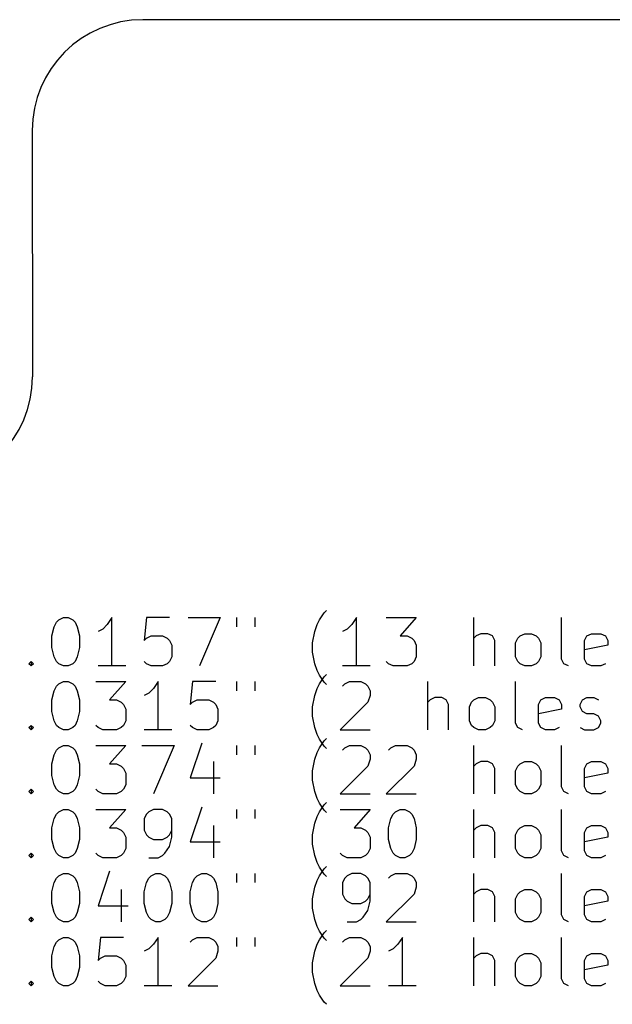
# Model space of a CAD drawing. Extents: x 101 to 200, y -172 to -22.
# Tile 2 of 5: x 126 to 150, y -172 to -132. Entities that reach past the tile are written whole.
import ezdxf

# ---------------------------------------------------------------- set-up
doc = ezdxf.new("R2010")
doc.units = 0
doc.layers.add('BLACK', color=7, linetype='CONTINUOUS')

msp = doc.modelspace()

# ---------------------------------------------------------------- linework, layer by layer
at = {"layer": 'BLACK', "linetype": 'CONTINUOUS'}
for p, q in [((168.259, -131.663), (130.852, -131.663)), ((126.28, -136.235), (126.288, -146.396)), ((127.285, -156.524), (127.38, -156.428)), ((127.38, -156.428), (127.57, -156.333)), ((127.57, -156.333), (127.761, -156.333)), ((127.761, -156.333), (127.951, -156.428)), ((127.951, -156.428), (128.047, -156.524)), ((129.57, -156.333), (129.38, -156.619)), ((129.57, -158.333), (129.57, -156.333)), ((130.999, -156.333), (130.904, -157.285)), ((131.951, -156.333), (130.999, -156.333)), ((132.713, -156.333), (134.047, -156.333)), ((134.047, -156.333), (133.19, -158.333)), ((134.713, -156.333), (134.713, -156.714)), ((135.475, -156.333), (135.475, -156.714)), ((138.047, -156.619), (138.142, -156.428)), ((138.142, -156.428), (138.332, -156.143)), ((138.332, -156.143), (138.428, -156.047)), ((139.666, -156.333), (139.475, -156.619)), ((139.666, -158.333), (139.666, -156.333)), ((140.904, -156.333), (142.142, -156.333)), ((142.142, -156.333), (141.475, -157.095)), ((144.523, -158.333), (144.523, -156.333)), ((148.142, -158.047), (148.142, -156.333)), ((127.094, -157.095), (127.19, -156.714)), ((127.19, -156.714), (127.285, -156.524)), ((128.047, -156.524), (128.142, -156.714)), ((128.142, -156.714), (128.237, -157.095)), ((129.19, -156.809), (128.999, -156.905)), ((129.38, -156.619), (129.19, -156.809)), ((137.951, -156.905), (138.047, -156.619)), ((139.285, -156.809), (139.094, -156.905)), ((139.475, -156.619), (139.285, -156.809)), ((127.094, -157.571), (127.094, -157.095)), ((128.237, -157.095), (128.237, -157.571)), ((130.904, -157.285), (130.999, -157.19)), ((130.999, -157.19), (131.19, -157.095)), ((131.19, -157.095), (131.666, -157.095)), ((131.666, -157.095), (131.856, -157.19)), ((131.856, -157.19), (131.951, -157.285)), ((137.856, -157.381), (137.951, -156.905)), ((141.475, -157.095), (141.761, -157.095)), ((141.761, -157.095), (141.951, -157.19)), ((141.951, -157.19), (142.047, -157.285)), ((144.618, -157.095), (144.523, -157.19)), ((144.809, -157), (144.618, -157.095)), ((145.094, -157), (144.809, -157)), ((145.285, -157.095), (145.094, -157)), ((145.38, -157.285), (145.285, -157.095)), ((146.237, -157.381), (146.332, -157.19)), ((146.332, -157.19), (146.428, -157.095)), ((146.428, -157.095), (146.618, -157)), ((146.618, -157), (146.904, -157)), ((146.904, -157), (147.094, -157.095)), ((147.094, -157.095), (147.19, -157.19)), ((147.19, -157.19), (147.285, -157.381)), ((149.094, -157.285), (149.19, -157.095)), ((149.19, -157.095), (149.38, -157)), ((149.38, -157), (149.761, -157)), ((149.761, -157), (149.951, -157.095)), ((149.951, -157.095), (150.047, -157.285)), ((127.19, -157.952), (127.094, -157.571)), ((128.237, -157.571), (128.142, -157.952)), ((131.951, -157.285), (132.047, -157.476)), ((132.047, -157.476), (132.047, -157.952)), ((137.856, -157.762), (137.856, -157.381)), ((142.047, -157.285), (142.142, -157.476)), ((142.142, -157.476), (142.142, -157.952)), ((145.38, -158.333), (145.38, -157.285)), ((146.237, -157.952), (146.237, -157.381)), ((147.285, -157.381), (147.285, -157.952)), ((149.094, -158.047), (149.094, -157.285)), ((150.047, -157.476), (149.094, -157.666)), ((150.047, -157.285), (150.047, -157.476)), ((127.285, -158.143), (127.19, -157.952)), ((128.142, -157.952), (128.047, -158.143)), ((132.047, -157.952), (131.951, -158.143)), ((137.951, -158.238), (137.856, -157.762)), ((142.142, -157.952), (142.047, -158.143)), ((146.332, -158.143), (146.237, -157.952)), ((147.285, -157.952), (147.19, -158.143)), ((148.237, -158.238), (148.142, -158.047)), ((149.19, -158.238), (149.094, -158.047)), ((126.142, -158.238), (126.237, -158.143)), ((126.237, -158.333), (126.142, -158.238)), ((126.237, -158.143), (126.332, -158.238)), ((126.237, -158.143), (126.237, -158.333)), ((126.332, -158.238), (126.237, -158.333)), ((127.38, -158.238), (127.285, -158.143)), ((127.57, -158.333), (127.38, -158.238)), ((127.761, -158.333), (127.57, -158.333)), ((127.951, -158.238), (127.761, -158.333)), ((128.047, -158.143), (127.951, -158.238)), ((130.142, -158.333), (128.999, -158.333)), ((130.999, -158.238), (130.904, -158.143)), ((131.19, -158.333), (130.999, -158.238)), ((131.666, -158.333), (131.19, -158.333)), ((131.856, -158.238), (131.666, -158.333)), ((131.951, -158.143), (131.856, -158.238)), ((138.047, -158.524), (137.951, -158.238)), ((140.237, -158.333), (139.094, -158.333)), ((140.999, -158.238), (140.904, -158.143)), ((141.19, -158.333), (140.999, -158.238)), ((141.761, -158.333), (141.19, -158.333)), ((141.951, -158.238), (141.761, -158.333)), ((142.047, -158.143), (141.951, -158.238)), ((146.428, -158.238), (146.332, -158.143)), ((146.618, -158.333), (146.428, -158.238)), ((146.904, -158.333), (146.618, -158.333)), ((147.094, -158.238), (146.904, -158.333)), ((147.19, -158.143), (147.094, -158.238)), ((148.428, -158.333), (148.237, -158.238)), ((149.38, -158.333), (149.19, -158.238)), ((149.761, -158.333), (149.38, -158.333)), ((149.951, -158.238), (149.761, -158.333)), ((138.142, -158.714), (138.047, -158.524)), ((138.332, -159), (138.142, -158.714)), ((138.142, -159.068), (138.332, -158.783)), ((138.332, -158.783), (138.428, -158.687)), ((127.19, -159.354), (127.285, -159.164)), ((127.285, -159.164), (127.38, -159.068)), ((127.38, -159.068), (127.57, -158.973)), ((127.57, -158.973), (127.761, -158.973)), ((127.761, -158.973), (127.951, -159.068)), ((127.951, -159.068), (128.047, -159.164)), ((128.047, -159.164), (128.142, -159.354)), ((128.904, -158.973), (130.142, -158.973)), ((130.142, -158.973), (129.475, -159.735)), ((131.285, -159.259), (131.094, -159.449)), ((131.475, -158.973), (131.285, -159.259)), ((131.475, -160.973), (131.475, -158.973)), ((132.904, -158.973), (132.809, -159.925)), ((133.856, -158.973), (132.904, -158.973)), ((134.713, -158.973), (134.713, -159.354)), ((135.475, -158.973), (135.475, -159.354)), ((137.951, -159.545), (138.047, -159.259)), ((138.047, -159.259), (138.142, -159.068)), ((138.428, -159.095), (138.332, -159)), ((139.094, -159.164), (139.19, -159.068)), ((139.19, -159.068), (139.38, -158.973)), ((139.38, -158.973), (139.856, -158.973)), ((139.856, -158.973), (140.047, -159.068)), ((140.047, -159.068), (140.142, -159.164)), ((140.142, -159.164), (140.237, -159.354)), ((142.618, -160.973), (142.618, -158.973)), ((146.237, -160.687), (146.237, -158.973)), ((127.094, -159.735), (127.19, -159.354)), ((128.142, -159.354), (128.237, -159.735)), ((131.094, -159.449), (130.904, -159.545)), ((137.856, -160.021), (137.951, -159.545)), ((140.237, -159.545), (140.142, -159.83)), ((140.237, -159.354), (140.237, -159.545)), ((142.904, -159.64), (142.713, -159.735)), ((143.19, -159.64), (142.904, -159.64)), ((143.38, -159.735), (143.19, -159.64)), ((144.523, -159.735), (144.713, -159.64)), ((144.713, -159.64), (144.999, -159.64)), ((144.999, -159.64), (145.19, -159.735)), ((147.285, -159.735), (147.475, -159.64)), ((147.475, -159.64), (147.856, -159.64)), ((147.856, -159.64), (148.047, -159.735)), ((148.999, -159.735), (149.19, -159.64)), ((149.19, -159.64), (149.475, -159.64)), ((149.475, -159.64), (149.666, -159.735)), ((127.094, -160.211), (127.094, -159.735)), ((128.237, -159.735), (128.237, -160.211)), ((129.475, -159.735), (129.761, -159.735)), ((129.761, -159.735), (129.951, -159.83)), ((129.951, -159.83), (130.047, -159.925)), ((130.047, -159.925), (130.142, -160.116)), ((132.809, -159.925), (132.904, -159.83)), ((132.904, -159.83), (133.094, -159.735)), ((133.094, -159.735), (133.57, -159.735)), ((133.57, -159.735), (133.761, -159.83)), ((133.761, -159.83), (133.856, -159.925)), ((133.856, -159.925), (133.951, -160.116)), ((137.856, -160.402), (137.856, -160.021)), ((140.142, -159.83), (138.999, -160.973)), ((142.713, -159.735), (142.618, -159.83)), ((143.475, -159.925), (143.38, -159.735)), ((143.475, -160.973), (143.475, -159.925)), ((144.332, -160.021), (144.428, -159.83)), ((144.332, -160.592), (144.332, -160.021)), ((144.428, -159.83), (144.523, -159.735)), ((145.19, -159.735), (145.285, -159.83)), ((145.285, -159.83), (145.38, -160.021)), ((145.38, -160.021), (145.38, -160.592)), ((147.19, -159.925), (147.285, -159.735)), ((147.19, -160.687), (147.19, -159.925)), ((148.047, -159.735), (148.142, -159.925)), ((148.142, -159.925), (148.142, -160.116)), ((148.904, -159.925), (148.999, -159.735)), ((148.904, -160.021), (148.904, -159.925)), ((148.999, -160.211), (148.904, -160.021)), ((127.19, -160.592), (127.094, -160.211)), ((128.237, -160.211), (128.142, -160.592)), ((130.142, -160.116), (130.142, -160.592)), ((133.951, -160.116), (133.951, -160.592)), ((137.951, -160.878), (137.856, -160.402)), ((148.142, -160.116), (147.19, -160.306)), ((149.19, -160.306), (148.999, -160.211)), ((149.475, -160.306), (149.19, -160.306)), ((149.666, -160.402), (149.475, -160.306)), ((149.761, -160.592), (149.666, -160.402)), ((126.142, -160.878), (126.237, -160.783)), ((126.237, -160.973), (126.142, -160.878)), ((126.237, -160.783), (126.332, -160.878)), ((126.237, -160.783), (126.237, -160.973)), ((126.332, -160.878), (126.237, -160.973)), ((127.285, -160.783), (127.19, -160.592)), ((127.38, -160.878), (127.285, -160.783)), ((127.57, -160.973), (127.38, -160.878)), ((127.951, -160.878), (127.761, -160.973)), ((128.047, -160.783), (127.951, -160.878)), ((128.142, -160.592), (128.047, -160.783)), ((128.999, -160.878), (128.904, -160.783)), ((129.19, -160.973), (128.999, -160.878)), ((129.951, -160.878), (129.761, -160.973)), ((130.047, -160.783), (129.951, -160.878)), ((130.142, -160.592), (130.047, -160.783)), ((132.904, -160.878), (132.809, -160.783)), ((133.094, -160.973), (132.904, -160.878)), ((133.761, -160.878), (133.57, -160.973)), ((133.856, -160.783), (133.761, -160.878)), ((133.951, -160.592), (133.856, -160.783)), ((138.047, -161.164), (137.951, -160.878)), ((144.428, -160.783), (144.332, -160.592)), ((144.523, -160.878), (144.428, -160.783)), ((144.713, -160.973), (144.523, -160.878)), ((145.19, -160.878), (144.999, -160.973)), ((145.285, -160.783), (145.19, -160.878)), ((145.38, -160.592), (145.285, -160.783)), ((146.332, -160.878), (146.237, -160.687)), ((146.523, -160.973), (146.332, -160.878)), ((147.285, -160.878), (147.19, -160.687)), ((147.475, -160.973), (147.285, -160.878)), ((148.047, -160.878), (147.856, -160.973)), ((148.904, -160.878), (149.094, -160.973)), ((149.475, -160.973), (149.666, -160.878)), ((149.666, -160.878), (149.761, -160.687)), ((149.761, -160.687), (149.761, -160.592)), ((127.761, -160.973), (127.57, -160.973)), ((129.761, -160.973), (129.19, -160.973)), ((132.047, -160.973), (130.904, -160.973)), ((133.57, -160.973), (133.094, -160.973)), ((138.142, -161.354), (138.047, -161.164)), ((138.999, -160.973), (140.237, -160.973)), ((144.999, -160.973), (144.713, -160.973)), ((147.856, -160.973), (147.475, -160.973)), ((149.094, -160.973), (149.475, -160.973)), ((127.285, -161.804), (127.38, -161.708)), ((127.38, -161.708), (127.57, -161.613)), ((127.57, -161.613), (127.761, -161.613)), ((127.761, -161.613), (127.951, -161.708)), ((127.951, -161.708), (128.047, -161.804)), ((128.904, -161.613), (130.142, -161.613)), ((130.142, -161.613), (129.475, -162.375)), ((130.809, -161.613), (132.142, -161.613)), ((132.142, -161.613), (131.285, -163.613)), ((133.285, -161.518), (132.809, -162.946)), ((134.713, -161.613), (134.713, -161.994)), ((135.475, -161.613), (135.475, -161.994)), ((138.047, -161.899), (138.142, -161.708)), ((138.332, -161.64), (138.142, -161.354)), ((138.142, -161.708), (138.332, -161.423)), ((138.332, -161.423), (138.428, -161.327)), ((138.428, -161.735), (138.332, -161.64)), ((139.094, -161.804), (139.19, -161.708)), ((139.19, -161.708), (139.38, -161.613)), ((139.38, -161.613), (139.856, -161.613)), ((139.856, -161.613), (140.047, -161.708)), ((140.047, -161.708), (140.142, -161.804)), ((140.999, -161.804), (141.094, -161.708)), ((141.094, -161.708), (141.285, -161.613)), ((141.285, -161.613), (141.761, -161.613)), ((141.761, -161.613), (141.951, -161.708)), ((141.951, -161.708), (142.047, -161.804)), ((144.523, -163.613), (144.523, -161.613)), ((148.142, -163.327), (148.142, -161.613)), ((127.094, -162.375), (127.19, -161.994)), ((127.19, -161.994), (127.285, -161.804)), ((128.047, -161.804), (128.142, -161.994)), ((128.142, -161.994), (128.237, -162.375)), ((137.951, -162.185), (138.047, -161.899)), ((140.142, -161.804), (140.237, -161.994)), ((140.237, -161.994), (140.237, -162.185)), ((142.047, -161.804), (142.142, -161.994)), ((142.142, -161.994), (142.142, -162.185)), ((127.094, -162.851), (127.094, -162.375)), ((128.237, -162.375), (128.237, -162.851)), ((129.475, -162.375), (129.761, -162.375)), ((129.761, -162.375), (129.951, -162.47)), ((129.951, -162.47), (130.047, -162.565)), ((133.761, -162.28), (133.761, -163.613)), ((137.856, -162.661), (137.951, -162.185)), ((140.142, -162.47), (138.999, -163.613)), ((140.237, -162.185), (140.142, -162.47)), ((142.047, -162.47), (140.904, -163.613)), ((142.142, -162.185), (142.047, -162.47)), ((144.618, -162.375), (144.523, -162.47)), ((144.809, -162.28), (144.618, -162.375)), ((145.094, -162.28), (144.809, -162.28)), ((145.285, -162.375), (145.094, -162.28)), ((145.38, -162.565), (145.285, -162.375)), ((146.237, -162.661), (146.332, -162.47)), ((146.332, -162.47), (146.428, -162.375)), ((146.428, -162.375), (146.618, -162.28)), ((146.618, -162.28), (146.904, -162.28)), ((146.904, -162.28), (147.094, -162.375)), ((147.094, -162.375), (147.19, -162.47)), ((147.19, -162.47), (147.285, -162.661)), ((149.094, -162.565), (149.19, -162.375)), ((149.19, -162.375), (149.38, -162.28)), ((149.38, -162.28), (149.761, -162.28)), ((149.761, -162.28), (149.951, -162.375)), ((149.951, -162.375), (150.047, -162.565)), ((127.19, -163.232), (127.094, -162.851)), ((128.237, -162.851), (128.142, -163.232)), ((130.047, -162.565), (130.142, -162.756)), ((130.142, -162.756), (130.142, -163.232)), ((137.856, -163.042), (137.856, -162.661)), ((145.38, -163.613), (145.38, -162.565)), ((146.237, -163.232), (146.237, -162.661)), ((147.285, -162.661), (147.285, -163.232)), ((149.094, -163.327), (149.094, -162.565)), ((150.047, -162.756), (149.094, -162.946)), ((150.047, -162.565), (150.047, -162.756)), ((127.285, -163.423), (127.19, -163.232)), ((128.142, -163.232), (128.047, -163.423)), ((130.142, -163.232), (130.047, -163.423)), ((132.809, -162.946), (134.047, -162.946)), ((137.951, -163.518), (137.856, -163.042)), ((146.332, -163.423), (146.237, -163.232)), ((147.285, -163.232), (147.19, -163.423)), ((148.237, -163.518), (148.142, -163.327)), ((149.19, -163.518), (149.094, -163.327)), ((126.142, -163.518), (126.237, -163.423)), ((126.237, -163.613), (126.142, -163.518)), ((126.237, -163.423), (126.332, -163.518)), ((126.237, -163.423), (126.237, -163.613)), ((126.332, -163.518), (126.237, -163.613)), ((127.38, -163.518), (127.285, -163.423)), ((127.57, -163.613), (127.38, -163.518)), ((127.761, -163.613), (127.57, -163.613)), ((127.951, -163.518), (127.761, -163.613)), ((128.047, -163.423), (127.951, -163.518)), ((128.999, -163.518), (128.904, -163.423)), ((129.19, -163.613), (128.999, -163.518)), ((129.761, -163.613), (129.19, -163.613)), ((129.951, -163.518), (129.761, -163.613)), ((130.047, -163.423), (129.951, -163.518)), ((138.047, -163.804), (137.951, -163.518)), ((138.999, -163.613), (140.237, -163.613)), ((140.904, -163.613), (142.142, -163.613)), ((146.428, -163.518), (146.332, -163.423)), ((146.618, -163.613), (146.428, -163.518)), ((146.904, -163.613), (146.618, -163.613)), ((147.094, -163.518), (146.904, -163.613)), ((147.19, -163.423), (147.094, -163.518)), ((148.428, -163.613), (148.237, -163.518)), ((149.38, -163.613), (149.19, -163.518)), ((149.761, -163.613), (149.38, -163.613)), ((149.951, -163.518), (149.761, -163.613)), ((138.142, -163.994), (138.047, -163.804)), ((138.332, -164.28), (138.142, -163.994)), ((138.142, -164.348), (138.332, -164.063)), ((138.332, -164.063), (138.428, -163.967)), ((127.19, -164.634), (127.285, -164.444)), ((127.285, -164.444), (127.38, -164.348)), ((127.38, -164.348), (127.57, -164.253)), ((127.57, -164.253), (127.761, -164.253)), ((127.761, -164.253), (127.951, -164.348)), ((127.951, -164.348), (128.047, -164.444)), ((128.047, -164.444), (128.142, -164.634)), ((128.904, -164.253), (130.142, -164.253)), ((130.142, -164.253), (129.475, -165.015)), ((130.999, -164.444), (130.904, -164.634)), ((131.094, -164.348), (130.999, -164.444)), ((131.285, -164.253), (131.094, -164.348)), ((131.666, -164.253), (131.285, -164.253)), ((131.856, -164.348), (131.666, -164.253)), ((131.951, -164.444), (131.856, -164.348)), ((132.047, -164.634), (131.951, -164.444)), ((133.285, -164.158), (132.809, -165.586)), ((134.713, -164.253), (134.713, -164.634)), ((135.475, -164.253), (135.475, -164.634)), ((137.951, -164.825), (138.047, -164.539)), ((138.047, -164.539), (138.142, -164.348)), ((138.428, -164.375), (138.332, -164.28)), ((138.999, -164.253), (140.237, -164.253)), ((140.237, -164.253), (139.57, -165.015)), ((141.094, -164.634), (141.19, -164.444)), ((141.19, -164.444), (141.285, -164.348)), ((141.285, -164.348), (141.475, -164.253)), ((141.475, -164.253), (141.666, -164.253)), ((141.666, -164.253), (141.856, -164.348)), ((141.856, -164.348), (141.951, -164.444)), ((141.951, -164.444), (142.047, -164.634)), ((144.523, -166.253), (144.523, -164.253)), ((148.142, -165.967), (148.142, -164.253)), ((127.094, -165.015), (127.19, -164.634)), ((128.142, -164.634), (128.237, -165.015)), ((130.904, -164.634), (130.904, -165.11)), ((132.047, -165.396), (132.047, -164.634)), ((133.761, -164.92), (133.761, -166.253)), ((137.856, -165.301), (137.951, -164.825)), ((140.999, -165.015), (141.094, -164.634)), ((142.047, -164.634), (142.142, -165.015)), ((144.809, -164.92), (144.618, -165.015)), ((145.094, -164.92), (144.809, -164.92)), ((145.285, -165.015), (145.094, -164.92)), ((146.428, -165.015), (146.618, -164.92)), ((146.618, -164.92), (146.904, -164.92)), ((146.904, -164.92), (147.094, -165.015)), ((149.19, -165.015), (149.38, -164.92)), ((149.38, -164.92), (149.761, -164.92)), ((149.761, -164.92), (149.951, -165.015)), ((127.094, -165.491), (127.094, -165.015)), ((128.237, -165.015), (128.237, -165.491)), ((129.475, -165.015), (129.761, -165.015)), ((129.761, -165.015), (129.951, -165.11)), ((129.951, -165.11), (130.047, -165.205)), ((130.047, -165.205), (130.142, -165.396)), ((130.904, -165.11), (130.999, -165.301)), ((130.999, -165.301), (131.094, -165.396)), ((131.856, -165.396), (131.951, -165.301)), ((131.951, -165.301), (132.047, -165.11)), ((137.856, -165.682), (137.856, -165.301)), ((139.57, -165.015), (139.856, -165.015)), ((139.856, -165.015), (140.047, -165.11)), ((140.047, -165.11), (140.142, -165.205)), ((140.142, -165.205), (140.237, -165.396)), ((140.999, -165.491), (140.999, -165.015)), ((142.142, -165.015), (142.142, -165.491)), ((144.618, -165.015), (144.523, -165.11)), ((145.38, -165.205), (145.285, -165.015)), ((145.38, -166.253), (145.38, -165.205)), ((146.237, -165.301), (146.332, -165.11)), ((146.237, -165.872), (146.237, -165.301)), ((146.332, -165.11), (146.428, -165.015)), ((147.094, -165.015), (147.19, -165.11)), ((147.19, -165.11), (147.285, -165.301)), ((147.285, -165.301), (147.285, -165.872)), ((149.094, -165.205), (149.19, -165.015)), ((149.094, -165.967), (149.094, -165.205)), ((149.951, -165.015), (150.047, -165.205)), ((150.047, -165.205), (150.047, -165.396)), ((127.19, -165.872), (127.094, -165.491)), ((128.237, -165.491), (128.142, -165.872)), ((130.142, -165.396), (130.142, -165.872)), ((131.094, -165.396), (131.285, -165.491)), ((131.285, -165.491), (131.666, -165.491)), ((131.666, -165.491), (131.856, -165.396)), ((131.761, -166.063), (131.951, -165.777)), ((131.951, -165.777), (132.047, -165.396)), ((132.809, -165.586), (134.047, -165.586)), ((137.951, -166.158), (137.856, -165.682)), ((140.237, -165.396), (140.237, -165.872)), ((141.094, -165.872), (140.999, -165.491)), ((142.142, -165.491), (142.047, -165.872)), ((150.047, -165.396), (149.094, -165.586)), ((126.142, -166.158), (126.237, -166.063)), ((126.237, -166.253), (126.142, -166.158)), ((126.237, -166.063), (126.332, -166.158)), ((126.237, -166.063), (126.237, -166.253)), ((126.332, -166.158), (126.237, -166.253)), ((127.285, -166.063), (127.19, -165.872)), ((127.38, -166.158), (127.285, -166.063)), ((127.57, -166.253), (127.38, -166.158)), ((127.951, -166.158), (127.761, -166.253)), ((128.047, -166.063), (127.951, -166.158)), ((128.142, -165.872), (128.047, -166.063)), ((128.999, -166.158), (128.904, -166.063)), ((129.19, -166.253), (128.999, -166.158)), ((129.951, -166.158), (129.761, -166.253)), ((130.047, -166.063), (129.951, -166.158)), ((130.142, -165.872), (130.047, -166.063)), ((131.475, -166.253), (131.666, -166.158)), ((131.666, -166.158), (131.761, -166.063)), ((138.047, -166.444), (137.951, -166.158)), ((139.094, -166.158), (138.999, -166.063)), ((139.285, -166.253), (139.094, -166.158)), ((140.047, -166.158), (139.856, -166.253)), ((140.142, -166.063), (140.047, -166.158)), ((140.237, -165.872), (140.142, -166.063)), ((141.19, -166.063), (141.094, -165.872)), ((141.285, -166.158), (141.19, -166.063)), ((141.475, -166.253), (141.285, -166.158)), ((141.856, -166.158), (141.666, -166.253)), ((141.951, -166.063), (141.856, -166.158)), ((142.047, -165.872), (141.951, -166.063)), ((146.332, -166.063), (146.237, -165.872)), ((146.428, -166.158), (146.332, -166.063)), ((146.618, -166.253), (146.428, -166.158)), ((147.094, -166.158), (146.904, -166.253)), ((147.19, -166.063), (147.094, -166.158)), ((147.285, -165.872), (147.19, -166.063)), ((148.237, -166.158), (148.142, -165.967)), ((148.428, -166.253), (148.237, -166.158)), ((149.19, -166.158), (149.094, -165.967)), ((149.38, -166.253), (149.19, -166.158)), ((149.951, -166.158), (149.761, -166.253)), ((127.761, -166.253), (127.57, -166.253)), ((129.761, -166.253), (129.19, -166.253)), ((131.094, -166.253), (131.475, -166.253)), ((138.142, -166.634), (138.047, -166.444)), ((139.856, -166.253), (139.285, -166.253)), ((141.666, -166.253), (141.475, -166.253)), ((146.904, -166.253), (146.618, -166.253)), ((149.761, -166.253), (149.38, -166.253)), ((127.285, -167.084), (127.38, -166.988)), ((127.38, -166.988), (127.57, -166.893)), ((127.57, -166.893), (127.761, -166.893)), ((127.761, -166.893), (127.951, -166.988)), ((127.951, -166.988), (128.047, -167.084)), ((129.475, -166.798), (128.999, -168.226)), ((131.094, -167.084), (131.19, -166.988)), ((131.19, -166.988), (131.38, -166.893)), ((131.38, -166.893), (131.57, -166.893)), ((131.57, -166.893), (131.761, -166.988)), ((131.761, -166.988), (131.856, -167.084)), ((132.999, -167.084), (133.094, -166.988)), ((133.094, -166.988), (133.285, -166.893)), ((133.285, -166.893), (133.475, -166.893)), ((133.475, -166.893), (133.666, -166.988)), ((133.666, -166.988), (133.761, -167.084)), ((134.713, -166.893), (134.713, -167.274)), ((135.475, -166.893), (135.475, -167.274)), ((138.047, -167.179), (138.142, -166.988)), ((138.332, -166.92), (138.142, -166.634)), ((138.142, -166.988), (138.332, -166.703)), ((138.332, -166.703), (138.428, -166.607)), ((138.428, -167.015), (138.332, -166.92)), ((139.285, -166.988), (139.19, -167.084)), ((139.475, -166.893), (139.285, -166.988)), ((139.856, -166.893), (139.475, -166.893)), ((140.047, -166.988), (139.856, -166.893)), ((140.142, -167.084), (140.047, -166.988)), ((140.999, -167.084), (141.094, -166.988)), ((141.094, -166.988), (141.285, -166.893)), ((141.285, -166.893), (141.761, -166.893)), ((141.761, -166.893), (141.951, -166.988)), ((141.951, -166.988), (142.047, -167.084)), ((144.523, -168.893), (144.523, -166.893)), ((148.142, -168.607), (148.142, -166.893)), ((127.094, -167.655), (127.19, -167.274)), ((127.19, -167.274), (127.285, -167.084)), ((128.047, -167.084), (128.142, -167.274)), ((128.142, -167.274), (128.237, -167.655)), ((130.904, -167.655), (130.999, -167.274)), ((130.999, -167.274), (131.094, -167.084)), ((131.856, -167.084), (131.951, -167.274)), ((131.951, -167.274), (132.047, -167.655)), ((132.809, -167.655), (132.904, -167.274)), ((132.904, -167.274), (132.999, -167.084)), ((133.761, -167.084), (133.856, -167.274)), ((133.856, -167.274), (133.951, -167.655)), ((137.951, -167.465), (138.047, -167.179)), ((139.19, -167.084), (139.094, -167.274)), ((139.094, -167.274), (139.094, -167.75)), ((140.237, -167.274), (140.142, -167.084)), ((140.237, -168.036), (140.237, -167.274)), ((142.047, -167.084), (142.142, -167.274)), ((142.142, -167.274), (142.142, -167.465)), ((127.094, -168.131), (127.094, -167.655)), ((128.237, -167.655), (128.237, -168.131)), ((129.951, -167.56), (129.951, -168.893)), ((130.904, -168.131), (130.904, -167.655)), ((132.047, -167.655), (132.047, -168.131)), ((132.809, -168.131), (132.809, -167.655)), ((133.951, -167.655), (133.951, -168.131)), ((137.856, -167.941), (137.951, -167.465)), ((139.094, -167.75), (139.19, -167.941)), ((140.142, -167.941), (140.237, -167.75)), ((142.047, -167.75), (140.904, -168.893)), ((142.142, -167.465), (142.047, -167.75)), ((144.618, -167.655), (144.523, -167.75)), ((144.809, -167.56), (144.618, -167.655)), ((145.094, -167.56), (144.809, -167.56)), ((145.285, -167.655), (145.094, -167.56)), ((145.38, -167.845), (145.285, -167.655)), ((146.237, -167.941), (146.332, -167.75)), ((146.332, -167.75), (146.428, -167.655)), ((146.428, -167.655), (146.618, -167.56)), ((146.618, -167.56), (146.904, -167.56)), ((146.904, -167.56), (147.094, -167.655)), ((147.094, -167.655), (147.19, -167.75)), ((147.19, -167.75), (147.285, -167.941)), ((149.094, -167.845), (149.19, -167.655)), ((149.19, -167.655), (149.38, -167.56)), ((149.38, -167.56), (149.761, -167.56)), ((149.761, -167.56), (149.951, -167.655)), ((149.951, -167.655), (150.047, -167.845)), ((127.19, -168.512), (127.094, -168.131)), ((128.237, -168.131), (128.142, -168.512)), ((130.999, -168.512), (130.904, -168.131)), ((132.047, -168.131), (131.951, -168.512)), ((132.904, -168.512), (132.809, -168.131)), ((133.951, -168.131), (133.856, -168.512)), ((137.856, -168.322), (137.856, -167.941)), ((139.19, -167.941), (139.285, -168.036)), ((139.285, -168.036), (139.475, -168.131)), ((139.475, -168.131), (139.856, -168.131)), ((139.856, -168.131), (140.047, -168.036)), ((140.047, -168.036), (140.142, -167.941)), ((140.142, -168.417), (140.237, -168.036)), ((145.38, -168.893), (145.38, -167.845)), ((146.237, -168.512), (146.237, -167.941)), ((147.285, -167.941), (147.285, -168.512)), ((149.094, -168.607), (149.094, -167.845)), ((150.047, -168.036), (149.094, -168.226)), ((150.047, -167.845), (150.047, -168.036)), ((127.285, -168.703), (127.19, -168.512)), ((128.142, -168.512), (128.047, -168.703)), ((128.999, -168.226), (130.237, -168.226)), ((131.094, -168.703), (130.999, -168.512)), ((131.951, -168.512), (131.856, -168.703)), ((132.999, -168.703), (132.904, -168.512)), ((133.856, -168.512), (133.761, -168.703)), ((137.951, -168.798), (137.856, -168.322)), ((139.951, -168.703), (140.142, -168.417)), ((146.332, -168.703), (146.237, -168.512)), ((147.285, -168.512), (147.19, -168.703)), ((148.237, -168.798), (148.142, -168.607)), ((149.19, -168.798), (149.094, -168.607)), ((126.142, -168.798), (126.237, -168.703)), ((126.237, -168.893), (126.142, -168.798)), ((126.237, -168.703), (126.332, -168.798)), ((126.237, -168.703), (126.237, -168.893)), ((126.332, -168.798), (126.237, -168.893)), ((127.38, -168.798), (127.285, -168.703)), ((127.57, -168.893), (127.38, -168.798)), ((127.761, -168.893), (127.57, -168.893)), ((127.951, -168.798), (127.761, -168.893)), ((128.047, -168.703), (127.951, -168.798)), ((131.19, -168.798), (131.094, -168.703)), ((131.38, -168.893), (131.19, -168.798)), ((131.57, -168.893), (131.38, -168.893)), ((131.761, -168.798), (131.57, -168.893)), ((131.856, -168.703), (131.761, -168.798)), ((133.094, -168.798), (132.999, -168.703)), ((133.285, -168.893), (133.094, -168.798)), ((133.475, -168.893), (133.285, -168.893)), ((133.666, -168.798), (133.475, -168.893)), ((133.761, -168.703), (133.666, -168.798)), ((138.047, -169.084), (137.951, -168.798)), ((139.285, -168.893), (139.666, -168.893)), ((139.666, -168.893), (139.856, -168.798)), ((139.856, -168.798), (139.951, -168.703)), ((140.904, -168.893), (142.142, -168.893)), ((146.428, -168.798), (146.332, -168.703)), ((146.618, -168.893), (146.428, -168.798)), ((146.904, -168.893), (146.618, -168.893)), ((147.094, -168.798), (146.904, -168.893)), ((147.19, -168.703), (147.094, -168.798)), ((148.428, -168.893), (148.237, -168.798)), ((149.38, -168.893), (149.19, -168.798)), ((149.761, -168.893), (149.38, -168.893)), ((149.951, -168.798), (149.761, -168.893)), ((138.142, -169.274), (138.047, -169.084)), ((138.332, -169.56), (138.142, -169.274)), ((138.142, -169.628), (138.332, -169.343)), ((138.332, -169.343), (138.428, -169.247)), ((127.19, -169.914), (127.285, -169.724)), ((127.285, -169.724), (127.38, -169.628)), ((127.38, -169.628), (127.57, -169.533)), ((127.57, -169.533), (127.761, -169.533)), ((127.761, -169.533), (127.951, -169.628)), ((127.951, -169.628), (128.047, -169.724)), ((128.047, -169.724), (128.142, -169.914)), ((129.094, -169.533), (128.999, -170.485)), ((130.047, -169.533), (129.094, -169.533)), ((131.285, -169.819), (131.094, -170.009)), ((131.475, -169.533), (131.285, -169.819)), ((131.475, -171.533), (131.475, -169.533)), ((132.809, -169.724), (132.904, -169.628)), ((132.904, -169.628), (133.094, -169.533)), ((133.094, -169.533), (133.57, -169.533)), ((133.57, -169.533), (133.761, -169.628)), ((133.761, -169.628), (133.856, -169.724)), ((133.856, -169.724), (133.951, -169.914)), ((134.713, -169.533), (134.713, -169.914)), ((135.475, -169.533), (135.475, -169.914)), ((137.951, -170.105), (138.047, -169.819)), ((138.047, -169.819), (138.142, -169.628)), ((138.428, -169.655), (138.332, -169.56)), ((139.094, -169.724), (139.19, -169.628)), ((139.19, -169.628), (139.38, -169.533)), ((139.38, -169.533), (139.856, -169.533)), ((139.856, -169.533), (140.047, -169.628)), ((140.047, -169.628), (140.142, -169.724)), ((140.142, -169.724), (140.237, -169.914)), ((141.38, -169.819), (141.19, -170.009)), ((141.57, -169.533), (141.38, -169.819)), ((141.57, -171.533), (141.57, -169.533)), ((144.523, -171.533), (144.523, -169.533)), ((148.142, -171.247), (148.142, -169.533)), ((127.094, -170.295), (127.19, -169.914)), ((128.142, -169.914), (128.237, -170.295)), ((131.094, -170.009), (130.904, -170.105)), ((133.951, -170.105), (133.856, -170.39)), ((133.951, -169.914), (133.951, -170.105)), ((137.856, -170.581), (137.951, -170.105)), ((140.237, -170.105), (140.142, -170.39)), ((140.237, -169.914), (140.237, -170.105)), ((141.19, -170.009), (140.999, -170.105)), ((144.809, -170.2), (144.618, -170.295)), ((145.094, -170.2), (144.809, -170.2)), ((145.285, -170.295), (145.094, -170.2)), ((146.428, -170.295), (146.618, -170.2)), ((146.618, -170.2), (146.904, -170.2)), ((146.904, -170.2), (147.094, -170.295)), ((149.19, -170.295), (149.38, -170.2)), ((149.38, -170.2), (149.761, -170.2)), ((149.761, -170.2), (149.951, -170.295)), ((127.094, -170.771), (127.094, -170.295)), ((128.237, -170.295), (128.237, -170.771)), ((128.999, -170.485), (129.094, -170.39)), ((129.094, -170.39), (129.285, -170.295)), ((129.285, -170.295), (129.761, -170.295)), ((129.761, -170.295), (129.951, -170.39)), ((129.951, -170.39), (130.047, -170.485)), ((130.047, -170.485), (130.142, -170.676)), ((133.856, -170.39), (132.713, -171.533)), ((137.856, -170.962), (137.856, -170.581)), ((140.142, -170.39), (138.999, -171.533)), ((144.618, -170.295), (144.523, -170.39)), ((145.38, -170.485), (145.285, -170.295)), ((145.38, -171.533), (145.38, -170.485)), ((146.237, -170.581), (146.332, -170.39)), ((146.237, -171.152), (146.237, -170.581)), ((146.332, -170.39), (146.428, -170.295)), ((147.094, -170.295), (147.19, -170.39)), ((147.19, -170.39), (147.285, -170.581)), ((147.285, -170.581), (147.285, -171.152)), ((149.094, -170.485), (149.19, -170.295)), ((149.094, -171.247), (149.094, -170.485)), ((149.951, -170.295), (150.047, -170.485)), ((150.047, -170.485), (150.047, -170.676)), ((127.19, -171.152), (127.094, -170.771)), ((128.237, -170.771), (128.142, -171.152)), ((130.142, -170.676), (130.142, -171.152)), ((137.951, -171.438), (137.856, -170.962)), ((150.047, -170.676), (149.094, -170.866)), ((126.142, -171.438), (126.237, -171.343)), ((126.237, -171.533), (126.142, -171.438)), ((126.237, -171.343), (126.332, -171.438)), ((126.237, -171.343), (126.237, -171.533)), ((126.332, -171.438), (126.237, -171.533)), ((127.285, -171.343), (127.19, -171.152)), ((127.38, -171.438), (127.285, -171.343)), ((127.57, -171.533), (127.38, -171.438)), ((127.951, -171.438), (127.761, -171.533)), ((128.047, -171.343), (127.951, -171.438)), ((128.142, -171.152), (128.047, -171.343)), ((129.094, -171.438), (128.999, -171.343)), ((129.285, -171.533), (129.094, -171.438)), ((129.951, -171.438), (129.761, -171.533)), ((130.047, -171.343), (129.951, -171.438)), ((130.142, -171.152), (130.047, -171.343)), ((138.047, -171.724), (137.951, -171.438)), ((146.332, -171.343), (146.237, -171.152)), ((146.428, -171.438), (146.332, -171.343)), ((146.618, -171.533), (146.428, -171.438)), ((147.094, -171.438), (146.904, -171.533)), ((147.19, -171.343), (147.094, -171.438)), ((147.285, -171.152), (147.19, -171.343)), ((148.237, -171.438), (148.142, -171.247)), ((148.428, -171.533), (148.237, -171.438)), ((149.19, -171.438), (149.094, -171.247)), ((149.38, -171.533), (149.19, -171.438)), ((149.951, -171.438), (149.761, -171.533)), ((127.761, -171.533), (127.57, -171.533)), ((129.761, -171.533), (129.285, -171.533)), ((132.047, -171.533), (130.904, -171.533)), ((132.713, -171.533), (133.951, -171.533)), ((138.142, -171.914), (138.047, -171.724)), ((138.999, -171.533), (140.237, -171.533)), ((142.142, -171.533), (140.999, -171.533)), ((146.904, -171.533), (146.618, -171.533)), ((149.761, -171.533), (149.38, -171.533)), ((138.332, -172.2), (138.142, -171.914)), ((138.428, -172.295), (138.332, -172.2))]:
    msp.add_line(p, q, dxfattribs=at)
at = {"layer": 'BLACK'}
for centre, start, end in [((130.852, -136.235), 90.0001, 180), ((121.716, -146.396), -89.9999, 0)]:
    msp.add_arc(centre, 4.572, start, end, dxfattribs=at)

doc.saveas('drawing.dxf')
